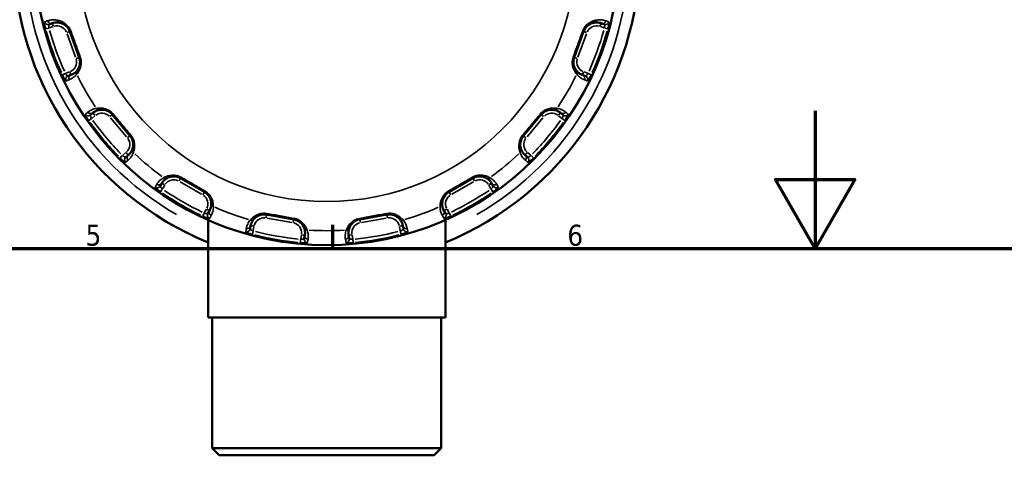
# Model space of a CAD drawing. Header units: millimetres. Extents: x 0 to 896, y -36 to 690.
# Tile 30 of 49: x 305 to 448, y 541 to 607. Entities that reach past the tile are written whole.
import ezdxf

# ---------------------------------------------------------------- set-up
doc = ezdxf.new("R2010")
doc.units = ezdxf.units.MM
for name, color, linetype, lineweight in [('Border (ANSI)', 7, 'Continuous', 70), ('Visible (ANSI)', 7, 'Continuous', 50), ('Visible Narrow (ANSI)', 7, 'Continuous', 35)]:
    doc.layers.add(name, color=color, linetype=linetype, lineweight=lineweight)
doc.styles.add('Note Text (ANSI)', font='tahoma.ttf')

# ---------------------------------------------------------------- blocks, each defined once
blk = doc.blocks.new('Borders Default Border')
at = {"layer": 'Border (ANSI)'}
blk.add_line((350.42, 574), (350.42, 577.45), dxfattribs=at)
at = {"layer": 'Border (ANSI)', "flags": 128}
for points in [[(420.5, 594), (420.5, 574), (414.73, 584), (426.27, 584), (420.5, 574)], [(20, 20), (20, 574), (821, 574), (821, 20), (20, 20)]]:
    blk.add_lwpolyline(points, dxfattribs=at)
at = {"layer": 'Border (ANSI)', "char_height": 3.05, "attachment_point": 7, "style": 'Note Text (ANSI)'}
for s, insert in [('5', (314.48, 574.34)), ('6', (384.49, 574.34))]:
    blk.add_mtext(s, dxfattribs=dict(at, insert=insert))

msp = doc.modelspace()

# ---------------------------------------------------------------- linework, layer by layer
at = {"layer": 'Visible (ANSI)'}
for p, q in [((309.192, 606.557), (309.636, 606.718)), ((389.427, 606.718), (389.871, 606.557)), ((312.199, 605.523), (313.567, 601.764)), ((385.495, 601.764), (386.863, 605.523)), ((312.372, 599.201), (311.928, 599.039)), ((387.135, 599.039), (386.691, 599.201)), ((315.19, 593.388), (315.552, 593.692)), ((318.37, 593.446), (320.941, 590.382)), ((378.121, 590.382), (380.693, 593.446)), ((383.51, 593.692), (383.872, 593.388)), ((320.695, 587.564), (320.332, 587.26)), ((378.73, 587.26), (378.368, 587.564)), ((328.299, 584.207), (331.763, 582.207)), ((367.299, 582.207), (370.763, 584.207)), ((325.331, 583.066), (325.567, 583.475)), ((373.495, 583.475), (373.732, 583.066)), ((332.495, 579.475), (332.259, 579.066)), ((366.803, 579.066), (366.567, 579.475)), ((332.281, 578.141), (332.281, 563.982)), ((340.789, 578.922), (344.729, 578.228)), ((354.334, 578.228), (358.273, 578.922)), ((366.781, 578.141), (366.781, 563.982)), ((338.39, 576.834), (338.472, 577.3)), ((360.59, 577.3), (360.672, 576.834)), ((346.351, 575.911), (346.269, 575.445)), ((352.794, 575.445), (352.712, 575.911)), ((332.281, 563.982), (366.781, 563.982)), ((332.907, 563.982), (332.907, 544.982)), ((366.156, 563.982), (366.156, 544.982)), ((332.907, 544.982), (366.156, 544.982)), ((333.907, 543.982), (332.907, 544.982)), ((365.156, 543.982), (333.907, 543.982)), ((365.156, 543.982), (366.156, 544.982))]:
    msp.add_line(p, q, dxfattribs=at)
msp.add_circle((349.531, 616.982), 42.5, dxfattribs=at)
for start, end in [(112.27924, 247.72076), (292.27924, 67.72076)]:
    msp.add_arc((349.531, 616.982), 45.5, start, end, dxfattribs=at)
for points, knots in [([(309.636, 606.718), (309.805, 606.78), (309.98, 606.818), (310.342, 606.847), (310.528, 606.838), (310.722, 606.798)], [0, 0, 0, 0, 0.648044, 0.648044, 1.2960881, 1.2960881, 1.2960881, 1.2960881]), ([(310.722, 606.798), (310.766, 606.789), (310.878, 606.768), (311.262, 606.617), (311.577, 606.451), (311.992, 605.958), (312.117, 605.75), (312.199, 605.523)], [0, 0, 0, 0, 0.14496947, 0.14496947, 0.31956518, 0.31956518, 0.41031097, 0.41031097, 0.41031097, 0.41031097]), ([(386.863, 605.523), (386.895, 605.609), (386.932, 605.693), (387.042, 605.901), (387.122, 606.019), (387.32, 606.256), (387.442, 606.365), (387.689, 606.546), (387.812, 606.613), (388.065, 606.727), (388.179, 606.759), (388.293, 606.788), (388.322, 606.794), (388.34, 606.798)], [0, 0, 0, 0, 0.0345364, 0.0345364, 0.08979463, 0.08979463, 0.16163033, 0.16163033, 0.24103399, 0.24103399, 0.35125012, 0.35125012, 0.41030064, 0.41030064, 0.41030064, 0.41030064]), ([(388.34, 606.798), (388.534, 606.838), (388.721, 606.847), (389.082, 606.818), (389.257, 606.78), (389.427, 606.718)], [0, 0, 0, 0, 0.648044, 0.648044, 1.2960881, 1.2960881, 1.2960881, 1.2960881]), ([(313.567, 601.764), (313.598, 601.68), (313.623, 601.594), (313.672, 601.369), (313.687, 601.231), (313.689, 600.928), (313.669, 600.768), (313.594, 600.446), (313.533, 600.298), (313.402, 600.037), (313.334, 599.943), (313.276, 599.865), (313.264, 599.849), (313.256, 599.838)], [0, 0, 0, 0, 0.0337257, 0.0337257, 0.08768682, 0.08768682, 0.15783628, 0.15783628, 0.24903057, 0.24903057, 0.36564387, 0.36564387, 0.41030217, 0.41030217, 0.41030217, 0.41030217]), ([(385.807, 599.838), (385.779, 599.873), (385.707, 599.961), (385.51, 600.322), (385.376, 600.651), (385.374, 601.296), (385.412, 601.537), (385.495, 601.764)], [0, 0, 0, 0, 0.14472601, 0.14472601, 0.31935436, 0.31935436, 0.41031056, 0.41031056, 0.41031056, 0.41031056]), ([(313.256, 599.838), (313.132, 599.683), (312.995, 599.556), (312.7, 599.345), (312.541, 599.262), (312.372, 599.201)], [0, 0, 0, 0, 0.648044, 0.648044, 1.2960881, 1.2960881, 1.2960881, 1.2960881]), ([(386.691, 599.201), (386.521, 599.262), (386.363, 599.345), (386.067, 599.556), (385.93, 599.683), (385.807, 599.838)], [0, 0, 0, 0, 0.648044, 0.648044, 1.2960881, 1.2960881, 1.2960881, 1.2960881]), ([(315.552, 593.692), (315.69, 593.808), (315.842, 593.904), (316.171, 594.055), (316.35, 594.11), (316.546, 594.139)], [0, 0, 0, 0, 0.648044, 0.648044, 1.2960881, 1.2960881, 1.2960881, 1.2960881]), ([(316.546, 594.139), (316.587, 594.145), (316.687, 594.161), (317.066, 594.159), (317.41, 594.122), (317.99, 593.812), (318.2, 593.649), (318.37, 593.446)], [0, 0, 0, 0, 0.13495291, 0.13495291, 0.3109099, 0.3109099, 0.41030849, 0.41030849, 0.41030849, 0.41030849]), ([(380.693, 593.446), (380.753, 593.518), (380.818, 593.585), (380.996, 593.745), (381.114, 593.829), (381.387, 593.985), (381.542, 594.046), (381.867, 594.137), (382.026, 594.154), (382.309, 594.164), (382.416, 594.152), (382.494, 594.142), (382.507, 594.14), (382.516, 594.139)], [0, 0, 0, 0, 0.03523171, 0.03523171, 0.09160246, 0.09160246, 0.16488442, 0.16488442, 0.26015098, 0.26015098, 0.37818755, 0.37818755, 0.41030062, 0.41030062, 0.41030062, 0.41030062]), ([(382.516, 594.139), (382.713, 594.11), (382.891, 594.055), (383.221, 593.904), (383.372, 593.808), (383.51, 593.692)], [0, 0, 0, 0, 0.648044, 0.648044, 1.2960881, 1.2960881, 1.2960881, 1.2960881]), ([(320.941, 590.382), (321.001, 590.31), (321.056, 590.234), (321.183, 590.031), (321.245, 589.9), (321.351, 589.604), (321.384, 589.441), (321.418, 589.106), (321.407, 588.946), (321.368, 588.665), (321.337, 588.562), (321.314, 588.487), (321.31, 588.474), (321.307, 588.465)], [0, 0, 0, 0, 0.03520115, 0.03520115, 0.09152299, 0.09152299, 0.16474139, 0.16474139, 0.2599253, 0.2599253, 0.37794561, 0.37794561, 0.41030051, 0.41030051, 0.41030051, 0.41030051]), ([(377.756, 588.465), (377.742, 588.505), (377.707, 588.605), (377.644, 588.99), (377.624, 589.338), (377.833, 589.957), (377.956, 590.184), (378.121, 590.382)], [0, 0, 0, 0, 0.13820191, 0.13820191, 0.31371409, 0.31371409, 0.41030906, 0.41030906, 0.41030906, 0.41030906]), ([(321.307, 588.465), (321.244, 588.277), (321.159, 588.111), (320.953, 587.812), (320.833, 587.68), (320.695, 587.564)], [0, 0, 0, 0, 0.648044, 0.648044, 1.2960881, 1.2960881, 1.2960881, 1.2960881]), ([(378.368, 587.564), (378.23, 587.68), (378.109, 587.812), (377.904, 588.111), (377.818, 588.277), (377.756, 588.465)], [0, 0, 0, 0, 0.648044, 0.648044, 1.2960881, 1.2960881, 1.2960881, 1.2960881]), ([(325.567, 583.475), (325.657, 583.631), (325.767, 583.773), (326.025, 584.028), (326.174, 584.14), (326.348, 584.235)], [0, 0, 0, 0, 0.648044, 0.648044, 1.2960881, 1.2960881, 1.2960881, 1.2960881]), ([(326.348, 584.235), (326.386, 584.255), (326.478, 584.307), (326.846, 584.436), (327.186, 584.516), (327.832, 584.417), (328.077, 584.336), (328.299, 584.207)], [0, 0, 0, 0, 0.13839985, 0.13839985, 0.31388486, 0.31388486, 0.41030912, 0.41030912, 0.41030912, 0.41030912]), ([(370.763, 584.207), (370.844, 584.254), (370.929, 584.295), (371.151, 584.385), (371.29, 584.423), (371.6, 584.476), (371.766, 584.481), (372.102, 584.456), (372.258, 584.417), (372.527, 584.33), (372.624, 584.282), (372.694, 584.246), (372.705, 584.24), (372.714, 584.235)], [0, 0, 0, 0, 0.03518693, 0.03518693, 0.09148602, 0.09148602, 0.16467483, 0.16467483, 0.25982029, 0.25982029, 0.37781599, 0.37781599, 0.4103006, 0.4103006, 0.4103006, 0.4103006]), ([(372.714, 584.235), (372.889, 584.14), (373.037, 584.028), (373.296, 583.773), (373.405, 583.631), (373.495, 583.475)], [0, 0, 0, 0, 0.648044, 0.648044, 1.2960881, 1.2960881, 1.2960881, 1.2960881]), ([(331.763, 582.207), (331.845, 582.16), (331.922, 582.108), (332.111, 581.96), (332.215, 581.858), (332.416, 581.616), (332.502, 581.474), (332.648, 581.17), (332.693, 581.016), (332.752, 580.739), (332.758, 580.632), (332.762, 580.554), (332.762, 580.541), (332.762, 580.532)], [0, 0, 0, 0, 0.03526509, 0.03526509, 0.09168924, 0.09168924, 0.16504063, 0.16504063, 0.26039744, 0.26039744, 0.37847984, 0.37847984, 0.41030052, 0.41030052, 0.41030052, 0.41030052]), ([(366.3, 580.532), (366.301, 580.572), (366.302, 580.668), (366.366, 581.029), (366.456, 581.357), (366.858, 581.884), (367.062, 582.07), (367.299, 582.207)], [0, 0, 0, 0, 0.13085007, 0.13085007, 0.30735981, 0.30735981, 0.41030806, 0.41030806, 0.41030806, 0.41030806]), ([(332.762, 580.532), (332.768, 580.333), (332.745, 580.148), (332.653, 579.797), (332.585, 579.631), (332.495, 579.475)], [0, 0, 0, 0, 0.648044, 0.648044, 1.2960881, 1.2960881, 1.2960881, 1.2960881]), ([(366.567, 579.475), (366.477, 579.631), (366.409, 579.797), (366.318, 580.148), (366.294, 580.333), (366.3, 580.532)], [0, 0, 0, 0, 0.648044, 0.648044, 1.2960881, 1.2960881, 1.2960881, 1.2960881]), ([(338.472, 577.3), (338.504, 577.477), (338.558, 577.648), (338.714, 577.975), (338.815, 578.132), (338.947, 578.281)], [0, 0, 0, 0, 0.648044, 0.648044, 1.2960881, 1.2960881, 1.2960881, 1.2960881]), ([(338.947, 578.281), (338.976, 578.314), (339.05, 578.401), (339.372, 578.657), (339.673, 578.847), (340.308, 578.96), (340.551, 578.964), (340.789, 578.922)], [0, 0, 0, 0, 0.14485237, 0.14485237, 0.31946418, 0.31946418, 0.41031063, 0.41031063, 0.41031063, 0.41031063]), ([(344.729, 578.228), (344.82, 578.211), (344.909, 578.189), (345.134, 578.117), (345.264, 578.058), (345.533, 577.902), (345.662, 577.801), (345.904, 577.569), (346, 577.44), (346.153, 577.199), (346.198, 577.097), (346.231, 577.019), (346.237, 577.005), (346.241, 576.995)], [0, 0, 0, 0, 0.03470746, 0.03470746, 0.0902394, 0.0902394, 0.16243091, 0.16243091, 0.25627988, 0.25627988, 0.37373431, 0.37373431, 0.41030181, 0.41030181, 0.41030181, 0.41030181]), ([(352.822, 576.995), (352.83, 577.015), (352.845, 577.052), (352.908, 577.187), (352.97, 577.31), (353.209, 577.627), (353.405, 577.83), (353.871, 578.1), (354.097, 578.186), (354.334, 578.228)], [0, 0, 0, 0, 0.0725765, 0.0725765, 0.1886989, 0.1886989, 0.31999699, 0.31999699, 0.41031072, 0.41031072, 0.41031072, 0.41031072]), ([(358.273, 578.922), (358.363, 578.938), (358.454, 578.948), (358.688, 578.957), (358.83, 578.946), (359.133, 578.893), (359.289, 578.843), (359.594, 578.709), (359.729, 578.622), (359.958, 578.448), (360.036, 578.367), (360.096, 578.302), (360.108, 578.29), (360.116, 578.281)], [0, 0, 0, 0, 0.03439938, 0.03439938, 0.0894384, 0.0894384, 0.16098912, 0.16098912, 0.25400505, 0.25400505, 0.37105706, 0.37105706, 0.41030281, 0.41030281, 0.41030281, 0.41030281]), ([(360.116, 578.281), (360.247, 578.132), (360.349, 577.975), (360.504, 577.648), (360.559, 577.477), (360.59, 577.3)], [0, 0, 0, 0, 0.648044, 0.648044, 1.2960881, 1.2960881, 1.2960881, 1.2960881]), ([(346.241, 576.995), (346.314, 576.81), (346.355, 576.628), (346.389, 576.267), (346.382, 576.088), (346.351, 575.911)], [0, 0, 0, 0, 0.648044, 0.648044, 1.2960881, 1.2960881, 1.2960881, 1.2960881]), ([(352.712, 575.911), (352.68, 576.088), (352.673, 576.267), (352.707, 576.628), (352.749, 576.81), (352.822, 576.995)], [0, 0, 0, 0, 0.648044, 0.648044, 1.2960881, 1.2960881, 1.2960881, 1.2960881])]:
    msp.add_open_spline(points, degree=3, knots=knots, dxfattribs=at)
at = {"layer": 'Visible Narrow (ANSI)'}
for p, q in [((309.793, 606.285), (309.636, 606.717)), ((389.269, 606.285), (389.426, 606.717)), ((308.699, 605.889), (309.139, 606.008)), ((309.206, 606.03), (309.775, 606.237)), ((311.766, 605.365), (312.198, 605.522)), ((387.296, 605.365), (386.865, 605.522)), ((389.287, 606.237), (389.857, 606.03)), ((389.924, 606.008), (390.364, 605.889)), ((311.798, 605.164), (313.029, 601.781)), ((386.033, 601.781), (387.265, 605.164)), ((313.134, 601.607), (313.566, 601.764)), ((385.928, 601.607), (385.497, 601.764)), ((312.169, 599.659), (311.6, 599.452)), ((312.214, 599.634), (312.371, 599.202)), ((386.848, 599.634), (386.691, 599.202)), ((387.463, 599.452), (386.893, 599.659)), ((311.535, 599.425), (311.121, 599.234)), ((387.941, 599.234), (387.528, 599.425)), ((314.956, 592.593), (315.328, 592.855)), ((315.384, 592.898), (315.848, 593.288)), ((315.848, 593.339), (315.553, 593.691)), ((318.017, 593.15), (318.369, 593.445)), ((318.115, 592.971), (320.429, 590.213)), ((378.633, 590.213), (380.947, 592.971)), ((381.045, 593.15), (380.694, 593.445)), ((383.214, 593.339), (383.509, 593.691)), ((383.215, 593.288), (383.679, 592.898)), ((383.735, 592.855), (384.107, 592.593)), ((320.588, 590.085), (320.94, 590.381)), ((378.474, 590.085), (378.123, 590.381)), ((319.831, 587.488), (319.508, 587.167)), ((320.347, 587.925), (319.883, 587.536)), ((320.398, 587.917), (320.694, 587.565)), ((378.664, 587.917), (378.369, 587.565)), ((379.179, 587.536), (378.715, 587.925)), ((379.554, 587.167), (379.231, 587.488)), ((328.069, 583.808), (328.298, 584.206)), ((370.994, 583.808), (370.764, 584.206)), ((325.382, 582.238), (325.642, 582.612)), ((325.966, 583.245), (325.568, 583.475)), ((325.68, 582.671), (325.983, 583.196)), ((328.222, 583.674), (331.34, 581.874)), ((367.722, 581.874), (370.84, 583.674)), ((373.079, 583.196), (373.382, 582.671)), ((373.096, 583.245), (373.494, 583.475)), ((373.42, 582.612), (373.68, 582.238)), ((331.533, 581.808), (331.762, 582.206)), ((367.53, 581.808), (367.3, 582.206)), ((332.045, 579.696), (331.742, 579.171)), ((332.096, 579.706), (332.494, 579.476)), ((366.966, 579.706), (366.568, 579.476)), ((367.32, 579.171), (367.017, 579.696)), ((331.71, 579.109), (331.516, 578.697)), ((340.709, 578.468), (340.789, 578.921)), ((340.899, 578.395), (344.445, 577.77)), ((344.649, 577.774), (344.728, 578.226)), ((354.414, 577.774), (354.334, 578.226)), ((354.618, 577.77), (358.163, 578.395)), ((358.353, 578.468), (358.273, 578.921)), ((367.546, 578.697), (367.352, 579.109)), ((338.926, 577.22), (338.474, 577.3)), ((338.854, 576.583), (338.959, 577.18)), ((360.103, 577.18), (360.209, 576.583)), ((360.136, 577.22), (360.589, 577.3)), ((338.722, 576.074), (338.839, 576.514)), ((345.738, 575.298), (345.697, 574.844)), ((345.853, 575.964), (345.747, 575.367)), ((345.897, 575.991), (346.349, 575.911)), ((353.165, 575.991), (352.713, 575.911)), ((353.315, 575.367), (353.21, 575.964)), ((353.366, 574.844), (353.324, 575.298)), ((360.224, 576.514), (360.34, 576.074))]:
    msp.add_line(p, q, dxfattribs=at)
msp.add_circle((349.531, 616.982), 36.172, dxfattribs=at)
for centre, radius, start, end in [((349.531, 616.982), 43.868, 119.83988, 240.16012), ((349.531, 616.982), 43.868, 299.83988, 60.16012), ((349.531, 616.982), 42.318, 195.67929, 204.32071), ((349.531, 616.982), 41.82, 195.67929, 204.32071), ((310.32, 604.839), 1.5, 24.5, 105.5), ((388.743, 604.839), 1.5, 74.5, 155.5), ((349.531, 616.982), 41.82, 335.67929, 344.32071), ((349.531, 616.982), 42.318, 335.67929, 344.32071), ((311.688, 601.08), 1.5, 294.5, 15.5), ((387.375, 601.08), 1.5, 164.5, 245.5), ((349.531, 616.982), 40.401, 206.34539, 213.65461), ((349.531, 616.982), 40.401, 326.34539, 333.65461), ((349.531, 616.982), 42.318, 215.67929, 224.32071), ((349.531, 616.982), 41.82, 215.67929, 224.32071), ((316.838, 592.16), 1.5, 44.5, 125.5), ((349.531, 616.982), 41.82, 315.67929, 324.32071), ((349.531, 616.982), 42.318, 315.67929, 324.32071), ((382.225, 592.16), 1.5, 54.5, 135.5), ((319.409, 589.096), 1.5, 314.5, 35.5), ((379.653, 589.096), 1.5, 144.5, 225.5), ((349.531, 616.982), 40.401, 226.34539, 233.65461), ((349.531, 616.982), 40.401, 306.34539, 313.65461), ((327.299, 582.475), 1.5, 64.5, 145.5), ((371.763, 582.475), 1.5, 34.5, 115.5), ((349.531, 616.982), 41.82, 235.67929, 244.32071), ((349.531, 616.982), 41.82, 295.67929, 304.32071), ((349.531, 616.982), 42.318, 235.67929, 244.32071), ((330.763, 580.475), 1.5, 334.5, 55.5), ((368.299, 580.475), 1.5, 124.5, 205.5), ((349.531, 616.982), 42.318, 295.67929, 304.32071), ((349.531, 616.982), 40.401, 246.34539, 253.65461), ((349.531, 616.982), 40.401, 286.34539, 293.65461), ((340.442, 576.953), 1.5, 84.5, 165.5), ((358.62, 576.953), 1.5, 14.5, 95.5), ((344.381, 576.258), 1.5, 354.5, 75.5), ((349.531, 616.982), 40.401, 266.34539, 273.65461), ((354.681, 576.258), 1.5, 104.5, 185.5), ((349.531, 616.982), 42.318, 255.67929, 264.32071), ((349.531, 616.982), 41.82, 255.67929, 264.32071), ((349.531, 616.982), 41.82, 275.67929, 284.32071), ((349.531, 616.982), 42.318, 275.67929, 284.32071)]:
    msp.add_arc(centre, radius, start, end, dxfattribs=at)
for centre, major_axis, ratio, start_param, end_param in [((309.021, 607.026), (0.171, -0.47), 0.9945556, 4.6888052, 6.1992706), ((309.465, 607.188), (0.171, -0.47), 0.9945541, 4.6876373, 6.1992091), ((310.823, 607.288), (-0.101, -0.49), 0.9933873, 5.2141371, 6.2269196), ((388.239, 607.288), (0.101, -0.49), 0.9933873, 0.0562657, 1.0690482), ((389.598, 607.188), (-0.171, -0.47), 0.9945541, 0.0839762, 1.595548), ((390.042, 607.026), (-0.171, -0.47), 0.9945556, 0.0839147, 1.5943801), ((312.669, 605.694), (-0.47, -0.171), 0.0499716, 5.5186364, 6.2429459), ((386.393, 605.694), (0.47, -0.171), 0.0499716, 0.0402394, 0.7645489), ((314.037, 601.935), (-0.47, -0.171), 0.0499716, 0.0402394, 0.7645489), ((385.025, 601.935), (0.47, -0.171), 0.0499716, 5.5186364, 6.2429459), ((313.647, 599.528), (-0.392, 0.31), 0.9933873, 0.0562657, 1.0690482), ((385.415, 599.528), (0.392, 0.31), 0.9933873, 5.2141371, 6.2269196), ((312.099, 598.569), (-0.171, 0.47), 0.9945556, 0.0839147, 1.5943801), ((312.543, 598.731), (-0.171, 0.47), 0.9945541, 0.0839762, 1.595548), ((386.52, 598.731), (0.171, 0.47), 0.9945541, 4.6876373, 6.1992091), ((386.964, 598.569), (0.171, 0.47), 0.9945556, 4.6888052, 6.1992706), ((315.231, 594.075), (0.321, -0.383), 0.9945541, 4.6876373, 6.1992091), ((316.473, 594.633), (0.073, -0.495), 0.9933873, 5.2141371, 6.2269196), ((382.589, 594.633), (-0.073, -0.495), 0.9933873, 0.0562657, 1.0690482), ((383.832, 594.075), (-0.321, -0.383), 0.9945541, 0.0839762, 1.595548), ((314.869, 593.771), (0.321, -0.383), 0.9945556, 4.6888052, 6.1992706), ((318.753, 593.767), (-0.383, -0.321), 0.0499716, 5.5186364, 6.2429459), ((380.31, 593.767), (0.383, -0.321), 0.0499716, 0.0402394, 0.7645489), ((384.194, 593.771), (-0.321, -0.383), 0.9945556, 0.0839147, 1.5943801), ((321.324, 590.703), (-0.383, -0.321), 0.0499716, 0.0402394, 0.7645489), ((377.738, 590.703), (0.383, -0.321), 0.0499716, 5.5186364, 6.2429459), ((321.781, 588.307), (-0.474, 0.158), 0.9933873, 0.0562657, 1.0690482), ((377.281, 588.307), (0.474, 0.158), 0.9933873, 5.2141371, 6.2269196), ((320.654, 586.877), (-0.321, 0.383), 0.9945556, 0.0839147, 1.5943801), ((321.016, 587.181), (-0.321, 0.383), 0.9945541, 0.0839762, 1.595548), ((378.046, 587.181), (0.321, 0.383), 0.9945541, 4.6876373, 6.1992091), ((378.409, 586.877), (0.321, 0.383), 0.9945556, 4.6888052, 6.1992706), ((326.111, 584.675), (0.238, -0.44), 0.9933873, 5.2141371, 6.2269196), ((328.549, 584.64), (-0.25, -0.433), 0.0499716, 5.5186364, 6.2429459), ((370.513, 584.64), (0.25, -0.433), 0.0499716, 0.0402394, 0.7645489), ((372.952, 584.675), (-0.238, -0.44), 0.9933873, 0.0562657, 1.0690482), ((324.898, 583.316), (0.433, -0.25), 0.9945556, 4.6888052, 6.1992706), ((325.134, 583.725), (0.433, -0.25), 0.9945541, 4.6876373, 6.1992091), ((332.013, 582.64), (-0.25, -0.433), 0.0499716, 0.0402394, 0.7645489), ((367.049, 582.64), (0.25, -0.433), 0.0499716, 5.5186364, 6.2429459), ((373.928, 583.725), (-0.433, -0.25), 0.9945541, 0.0839762, 1.595548), ((374.165, 583.316), (-0.433, -0.25), 0.9945556, 0.0839147, 1.5943801), ((332.928, 579.225), (-0.433, 0.25), 0.9945541, 0.0839762, 1.595548), ((333.262, 580.546), (-0.5, -0.014), 0.9933873, 0.0562657, 1.0690482), ((365.8, 580.546), (0.5, -0.014), 0.9933873, 5.2141371, 6.2269196), ((366.134, 579.225), (0.433, 0.25), 0.9945541, 4.6876373, 6.1992091), ((332.692, 578.816), (-0.433, 0.25), 0.9945556, 0.0839147, 1.5943801), ((338.573, 578.613), (0.374, -0.332), 0.9933873, 5.2141371, 6.2269196), ((340.876, 579.415), (-0.087, -0.492), 0.0499716, 5.5186364, 6.2429459), ((344.815, 578.72), (-0.087, -0.492), 0.0499716, 0.0402394, 0.7645489), ((354.247, 578.72), (0.087, -0.492), 0.0499716, 5.5186364, 6.2429459), ((358.186, 579.415), (0.087, -0.492), 0.0499716, 0.0402394, 0.7645489), ((360.49, 578.613), (-0.374, -0.332), 0.9933873, 0.0562657, 1.0690482), ((366.37, 578.816), (0.433, 0.25), 0.9945556, 4.6888052, 6.1992706), ((337.898, 576.921), (0.492, -0.087), 0.9945556, 4.6888052, 6.1992706), ((337.98, 577.387), (0.492, -0.087), 0.9945541, 4.6876373, 6.1992091), ((346.706, 577.179), (-0.465, -0.184), 0.9933873, 0.0562657, 1.0690482), ((352.357, 577.179), (0.465, -0.184), 0.9933873, 5.2141371, 6.2269196), ((361.082, 577.387), (-0.492, -0.087), 0.9945541, 0.0839762, 1.595548), ((361.164, 576.921), (-0.492, -0.087), 0.9945556, 0.0839147, 1.5943801), ((346.761, 575.358), (-0.492, 0.087), 0.9945556, 0.0839147, 1.5943801), ((346.843, 575.824), (-0.492, 0.087), 0.9945541, 0.0839762, 1.595548), ((352.219, 575.824), (0.492, 0.087), 0.9945541, 4.6876373, 6.1992091), ((352.301, 575.358), (0.492, 0.087), 0.9945556, 4.6888052, 6.1992706)]:
    msp.add_ellipse(centre, major_axis=major_axis, ratio=ratio, start_param=start_param, end_param=end_param, dxfattribs=at)
for points, knots in [([(308.538, 606.908), (308.513, 606.899), (308.512, 606.797), (308.551, 606.511), (308.579, 606.362), (308.639, 606.099), (308.665, 605.993), (308.694, 605.888)], [-0.1583759, -0.1583759, -0.1583759, -0.1583759, -0.08415097, -0.08415097, -0.03236576, -0.03236576, 0, 0, 0, 0]), ([(308.982, 607.07), (308.855, 607.024), (308.729, 606.978), (308.581, 606.924), (308.559, 606.916), (308.538, 606.908)], [-0.77526041, -0.77526041, -0.77526041, -0.77526041, -0.38763021, -0.38763021, -0.32175159, -0.32175159, -0.32175159, -0.32175159]), ([(310.341, 607.167), (310.097, 607.218), (309.864, 607.23), (309.412, 607.195), (309.193, 607.147), (308.982, 607.07)], [-1.2960881, -1.2960881, -1.2960881, -1.2960881, -0.648044, -0.648044, 0, 0, 0, 0]), ([(312.337, 605.592), (312.231, 605.878), (312.066, 606.139), (311.51, 606.752), (311.08, 606.953), (310.555, 607.134), (310.4, 607.157), (310.341, 607.167)], [-0.41031097, -0.41031097, -0.41031097, -0.41031097, -0.31956518, -0.31956518, -0.14496947, -0.14496947, 0, 0, 0, 0]), ([(388.722, 607.167), (388.698, 607.163), (388.658, 607.156), (388.5, 607.122), (388.344, 607.085), (387.998, 606.947), (387.83, 606.866), (387.495, 606.644), (387.331, 606.509), (387.065, 606.214), (386.958, 606.067), (386.814, 605.807), (386.766, 605.701), (386.725, 605.592)], [-0.41030064, -0.41030064, -0.41030064, -0.41030064, -0.35125012, -0.35125012, -0.24103399, -0.24103399, -0.16163033, -0.16163033, -0.08979463, -0.08979463, -0.0345364, -0.0345364, 0, 0, 0, 0]), ([(390.081, 607.07), (389.869, 607.147), (389.651, 607.195), (389.198, 607.23), (388.965, 607.218), (388.722, 607.167)], [-1.2960881, -1.2960881, -1.2960881, -1.2960881, -0.648044, -0.648044, 0, 0, 0, 0]), ([(390.525, 606.908), (390.503, 606.916), (390.482, 606.924), (390.334, 606.978), (390.207, 607.024), (390.081, 607.07)], [-0.45350882, -0.45350882, -0.45350882, -0.45350882, -0.38763021, -0.38763021, 0, 0, 0, 0]), ([(390.368, 605.888), (390.379, 605.926), (390.389, 605.965), (390.443, 606.177), (390.48, 606.347), (390.525, 606.6), (390.537, 606.693), (390.545, 606.817), (390.544, 606.858), (390.536, 606.897), (390.531, 606.905), (390.525, 606.908)], [-0.15837486, -0.15837486, -0.15837486, -0.15837486, -0.14657063, -0.14657063, -0.09289688, -0.09289688, -0.05160938, -0.05160938, -0.01984976, -0.01984976, 0, 0, 0, 0]), ([(309.174, 606.018), (309.164, 606.072), (309.156, 606.126), (309.142, 606.262), (309.14, 606.339), (309.15, 606.491), (309.167, 606.548), (309.192, 606.557)], [0, 0, 0, 0, 0.03236576, 0.03236576, 0.08415097, 0.08415097, 0.1583759, 0.1583759, 0.1583759, 0.1583759]), ([(313.718, 601.8), (313.491, 602.433), (313.262, 603.066), (312.802, 604.33), (312.57, 604.962), (312.337, 605.592)], [-0.40016658, -0.40016658, -0.40016658, -0.40016658, -0.20008329, -0.20008329, 0, 0, 0, 0]), ([(386.725, 605.592), (386.492, 604.962), (386.26, 604.33), (385.8, 603.066), (385.572, 602.433), (385.345, 601.8)], [-0.40016658, -0.40016658, -0.40016658, -0.40016658, -0.20008329, -0.20008329, 0, 0, 0, 0]), ([(389.871, 606.557), (389.877, 606.554), (389.883, 606.549), (389.897, 606.526), (389.905, 606.503), (389.917, 606.436), (389.92, 606.386), (389.92, 606.254), (389.912, 606.166), (389.896, 606.057), (389.892, 606.038), (389.889, 606.018)], [0, 0, 0, 0, 0.01984976, 0.01984976, 0.05160938, 0.05160938, 0.09289688, 0.09289688, 0.14657063, 0.14657063, 0.15837486, 0.15837486, 0.15837486, 0.15837486]), ([(313.2, 599.31), (313.212, 599.324), (313.23, 599.345), (313.313, 599.449), (313.41, 599.574), (313.602, 599.916), (313.692, 600.109), (313.809, 600.527), (313.846, 600.733), (313.856, 601.122), (313.842, 601.298), (313.786, 601.584), (313.756, 601.693), (313.718, 601.8)], [-0.41030217, -0.41030217, -0.41030217, -0.41030217, -0.36564387, -0.36564387, -0.24903057, -0.24903057, -0.15783628, -0.15783628, -0.08768682, -0.08768682, -0.0337257, -0.0337257, 0, 0, 0, 0]), ([(385.345, 601.8), (385.242, 601.512), (385.201, 601.206), (385.234, 600.378), (385.433, 599.948), (385.72, 599.473), (385.823, 599.356), (385.862, 599.31)], [-0.41031056, -0.41031056, -0.41031056, -0.41031056, -0.31935436, -0.31935436, -0.14472601, -0.14472601, 0, 0, 0, 0]), ([(311.117, 599.232), (311.133, 599.196), (311.149, 599.161), (311.244, 598.964), (311.325, 598.81), (311.454, 598.587), (311.505, 598.507), (311.579, 598.406), (311.605, 598.376), (311.637, 598.351), (311.646, 598.347), (311.653, 598.35)], [-0.15837492, -0.15837492, -0.15837492, -0.15837492, -0.14687893, -0.14687893, -0.09309228, -0.09309228, -0.05171793, -0.05171793, -0.01989151, -0.01989151, 0, 0, 0, 0]), ([(311.928, 599.039), (311.921, 599.037), (311.913, 599.037), (311.887, 599.046), (311.867, 599.058), (311.815, 599.102), (311.78, 599.138), (311.695, 599.241), (311.644, 599.313), (311.587, 599.407), (311.578, 599.423), (311.568, 599.44)], [0, 0, 0, 0, 0.01989151, 0.01989151, 0.05171793, 0.05171793, 0.09309228, 0.09309228, 0.14687893, 0.14687893, 0.15837492, 0.15837492, 0.15837492, 0.15837492]), ([(311.653, 598.35), (311.674, 598.358), (311.696, 598.365), (311.844, 598.419), (311.97, 598.465), (312.097, 598.511)], [-0.45350882, -0.45350882, -0.45350882, -0.45350882, -0.38763021, -0.38763021, 0, 0, 0, 0]), ([(312.097, 598.511), (312.309, 598.588), (312.507, 598.692), (312.876, 598.955), (313.047, 599.115), (313.2, 599.31)], [-1.2960881, -1.2960881, -1.2960881, -1.2960881, -0.648044, -0.648044, 0, 0, 0, 0]), ([(385.862, 599.31), (386.016, 599.115), (386.187, 598.955), (386.556, 598.692), (386.754, 598.588), (386.965, 598.511)], [-1.2960881, -1.2960881, -1.2960881, -1.2960881, -0.648044, -0.648044, 0, 0, 0, 0]), ([(386.965, 598.511), (387.092, 598.465), (387.219, 598.419), (387.367, 598.365), (387.388, 598.358), (387.41, 598.35)], [-0.77526041, -0.77526041, -0.77526041, -0.77526041, -0.38763021, -0.38763021, -0.32175159, -0.32175159, -0.32175159, -0.32175159]), ([(387.494, 599.44), (387.47, 599.396), (387.443, 599.353), (387.372, 599.248), (387.327, 599.189), (387.233, 599.085), (387.187, 599.048), (387.148, 599.037), (387.141, 599.037), (387.135, 599.039)], [0, 0, 0, 0, 0.02998644, 0.02998644, 0.07796475, 0.07796475, 0.14033655, 0.14033655, 0.1583762, 0.1583762, 0.1583762, 0.1583762]), ([(387.41, 598.35), (387.416, 598.348), (387.424, 598.35), (387.471, 598.384), (387.535, 598.47), (387.675, 598.699), (387.745, 598.825), (387.859, 599.049), (387.903, 599.14), (387.946, 599.232)], [-0.1583762, -0.1583762, -0.1583762, -0.1583762, -0.14033655, -0.14033655, -0.07796475, -0.07796475, -0.02998644, -0.02998644, 0, 0, 0, 0]), ([(314.817, 593.799), (314.714, 593.712), (314.611, 593.626), (314.491, 593.524), (314.473, 593.509), (314.456, 593.495)], [-0.77526041, -0.77526041, -0.77526041, -0.77526041, -0.38763021, -0.38763021, -0.32175159, -0.32175159, -0.32175159, -0.32175159]), ([(316.061, 594.355), (315.815, 594.32), (315.592, 594.251), (315.179, 594.064), (314.99, 593.944), (314.817, 593.799)], [-1.2960881, -1.2960881, -1.2960881, -1.2960881, -0.648044, -0.648044, 0, 0, 0, 0]), ([(318.476, 593.558), (318.26, 593.813), (317.987, 594.014), (317.225, 594.383), (316.765, 594.411), (316.253, 594.392), (316.117, 594.365), (316.061, 594.355)], [-0.41030849, -0.41030849, -0.41030849, -0.41030849, -0.3109099, -0.3109099, -0.13495291, -0.13495291, 0, 0, 0, 0]), ([(383.001, 594.355), (382.988, 594.357), (382.97, 594.36), (382.866, 594.378), (382.72, 594.4), (382.339, 594.403), (382.125, 594.39), (381.693, 594.29), (381.488, 594.221), (381.13, 594.033), (380.976, 593.931), (380.747, 593.732), (380.663, 593.648), (380.587, 593.558)], [-0.41030062, -0.41030062, -0.41030062, -0.41030062, -0.37818755, -0.37818755, -0.26015098, -0.26015098, -0.16488442, -0.16488442, -0.09160246, -0.09160246, -0.03523171, -0.03523171, 0, 0, 0, 0]), ([(384.245, 593.799), (384.073, 593.944), (383.884, 594.064), (383.471, 594.251), (383.247, 594.32), (383.001, 594.355)], [-1.2960881, -1.2960881, -1.2960881, -1.2960881, -0.648044, -0.648044, 0, 0, 0, 0]), ([(384.607, 593.495), (384.589, 593.509), (384.572, 593.524), (384.451, 593.626), (384.348, 593.712), (384.245, 593.799)], [-0.45350882, -0.45350882, -0.45350882, -0.45350882, -0.38763021, -0.38763021, 0, 0, 0, 0]), ([(314.456, 593.495), (314.449, 593.489), (314.448, 593.474), (314.466, 593.396), (314.512, 593.295), (314.641, 593.065), (314.712, 592.947), (314.843, 592.747), (314.896, 592.668), (314.951, 592.59)], [-0.15837632, -0.15837632, -0.15837632, -0.15837632, -0.13268929, -0.13268929, -0.07371627, -0.07371627, -0.02835241, -0.02835241, 0, 0, 0, 0]), ([(315.358, 592.876), (315.334, 592.917), (315.311, 592.96), (315.257, 593.068), (315.23, 593.132), (315.186, 593.263), (315.174, 593.322), (315.179, 593.372), (315.183, 593.383), (315.19, 593.388)], [0, 0, 0, 0, 0.02835241, 0.02835241, 0.07371627, 0.07371627, 0.13268929, 0.13268929, 0.15837632, 0.15837632, 0.15837632, 0.15837632]), ([(321.07, 590.466), (320.641, 590.984), (320.21, 591.5), (319.345, 592.531), (318.911, 593.045), (318.476, 593.558)], [-0.40016658, -0.40016658, -0.40016658, -0.40016658, -0.20008329, -0.20008329, 0, 0, 0, 0]), ([(380.587, 593.558), (380.152, 593.045), (379.718, 592.531), (378.853, 591.5), (378.422, 590.984), (377.992, 590.466)], [-0.40016658, -0.40016658, -0.40016658, -0.40016658, -0.20008329, -0.20008329, 0, 0, 0, 0]), ([(383.872, 593.388), (383.878, 593.384), (383.881, 593.377), (383.887, 593.35), (383.886, 593.326), (383.874, 593.259), (383.86, 593.21), (383.814, 593.086), (383.777, 593.005), (383.724, 592.909), (383.714, 592.893), (383.705, 592.876)], [0, 0, 0, 0, 0.01991843, 0.01991843, 0.05178791, 0.05178791, 0.09321823, 0.09321823, 0.14707766, 0.14707766, 0.15837494, 0.15837494, 0.15837494, 0.15837494]), ([(384.111, 592.59), (384.133, 592.621), (384.155, 592.652), (384.278, 592.832), (384.372, 592.98), (384.5, 593.203), (384.544, 593.288), (384.595, 593.402), (384.608, 593.44), (384.614, 593.48), (384.612, 593.49), (384.607, 593.495)], [-0.15837494, -0.15837494, -0.15837494, -0.15837494, -0.14707766, -0.14707766, -0.09321823, -0.09321823, -0.05178791, -0.05178791, -0.01991843, -0.01991843, 0, 0, 0, 0]), ([(321.435, 587.95), (321.44, 587.963), (321.446, 587.98), (321.482, 588.08), (321.529, 588.22), (321.599, 588.595), (321.623, 588.808), (321.599, 589.251), (321.566, 589.465), (321.444, 589.849), (321.37, 590.018), (321.214, 590.279), (321.146, 590.375), (321.07, 590.466)], [-0.41030051, -0.41030051, -0.41030051, -0.41030051, -0.37794561, -0.37794561, -0.2599253, -0.2599253, -0.16474139, -0.16474139, -0.09152299, -0.09152299, -0.03520115, -0.03520115, 0, 0, 0, 0]), ([(377.992, 590.466), (377.785, 590.217), (377.637, 589.923), (377.398, 589.117), (377.447, 588.654), (377.554, 588.139), (377.607, 588.004), (377.627, 587.95)], [-0.41030906, -0.41030906, -0.41030906, -0.41030906, -0.31371409, -0.31371409, -0.13820191, -0.13820191, 0, 0, 0, 0]), ([(319.504, 587.164), (319.531, 587.137), (319.558, 587.11), (319.714, 586.957), (319.843, 586.84), (320.041, 586.674), (320.117, 586.616), (320.221, 586.546), (320.256, 586.526), (320.294, 586.514), (320.304, 586.514), (320.31, 586.518)], [-0.15837494, -0.15837494, -0.15837494, -0.15837494, -0.14712467, -0.14712467, -0.09324803, -0.09324803, -0.05180446, -0.05180446, -0.01992479, -0.01992479, 0, 0, 0, 0]), ([(320.332, 587.26), (320.327, 587.256), (320.319, 587.253), (320.292, 587.252), (320.269, 587.257), (320.204, 587.281), (320.159, 587.303), (320.044, 587.37), (319.971, 587.421), (319.886, 587.49), (319.872, 587.502), (319.857, 587.514)], [0, 0, 0, 0, 0.01992479, 0.01992479, 0.05180446, 0.05180446, 0.09324803, 0.09324803, 0.14712467, 0.14712467, 0.15837494, 0.15837494, 0.15837494, 0.15837494]), ([(320.31, 586.518), (320.327, 586.533), (320.345, 586.548), (320.466, 586.649), (320.569, 586.735), (320.672, 586.822)], [-0.45350882, -0.45350882, -0.45350882, -0.45350882, -0.38763021, -0.38763021, 0, 0, 0, 0]), ([(320.672, 586.822), (320.845, 586.966), (320.996, 587.132), (321.252, 587.506), (321.358, 587.714), (321.435, 587.95)], [-1.2960881, -1.2960881, -1.2960881, -1.2960881, -0.648044, -0.648044, 0, 0, 0, 0]), ([(377.627, 587.95), (377.704, 587.714), (377.81, 587.506), (378.067, 587.132), (378.218, 586.966), (378.39, 586.822)], [-1.2960881, -1.2960881, -1.2960881, -1.2960881, -0.648044, -0.648044, 0, 0, 0, 0]), ([(378.39, 586.822), (378.494, 586.735), (378.597, 586.649), (378.718, 586.548), (378.735, 586.533), (378.753, 586.518)], [-0.77526041, -0.77526041, -0.77526041, -0.77526041, -0.38763021, -0.38763021, -0.32175159, -0.32175159, -0.32175159, -0.32175159]), ([(379.205, 587.514), (379.169, 587.483), (379.132, 587.454), (379.037, 587.383), (378.978, 587.346), (378.859, 587.279), (378.802, 587.257), (378.75, 587.252), (378.737, 587.254), (378.73, 587.26)], [0, 0, 0, 0, 0.02795259, 0.02795259, 0.07267673, 0.07267673, 0.13081811, 0.13081811, 0.15837634, 0.15837634, 0.15837634, 0.15837634]), ([(378.753, 586.518), (378.76, 586.512), (378.777, 586.515), (378.855, 586.55), (378.946, 586.614), (379.15, 586.78), (379.252, 586.87), (379.424, 587.031), (379.492, 587.097), (379.558, 587.164)], [-0.15837634, -0.15837634, -0.15837634, -0.15837634, -0.13081811, -0.13081811, -0.07267673, -0.07267673, -0.02795259, -0.02795259, 0, 0, 0, 0]), ([(325.819, 584.272), (325.599, 584.155), (325.413, 584.014), (325.089, 583.697), (324.952, 583.519), (324.84, 583.324)], [-1.2960881, -1.2960881, -1.2960881, -1.2960881, -0.648044, -0.648044, 0, 0, 0, 0]), ([(328.36, 584.349), (328.079, 584.51), (327.765, 584.605), (326.93, 584.7), (326.482, 584.572), (325.992, 584.377), (325.869, 584.301), (325.819, 584.272)], [-0.41030912, -0.41030912, -0.41030912, -0.41030912, -0.31388486, -0.31388486, -0.13839985, -0.13839985, 0, 0, 0, 0]), ([(331.856, 582.331), (331.275, 582.67), (330.693, 583.008), (329.528, 583.681), (328.944, 584.016), (328.36, 584.349)], [-0.40016658, -0.40016658, -0.40016658, -0.40016658, -0.20008329, -0.20008329, 0, 0, 0, 0]), ([(370.702, 584.349), (370.118, 584.016), (369.535, 583.681), (368.369, 583.008), (367.787, 582.67), (367.207, 582.331)], [-0.40016658, -0.40016658, -0.40016658, -0.40016658, -0.20008329, -0.20008329, 0, 0, 0, 0]), ([(373.244, 584.272), (373.232, 584.279), (373.216, 584.288), (373.123, 584.34), (372.994, 584.412), (372.636, 584.545), (372.43, 584.606), (371.991, 584.659), (371.774, 584.663), (371.374, 584.61), (371.195, 584.566), (370.912, 584.458), (370.805, 584.408), (370.702, 584.349)], [-0.4103006, -0.4103006, -0.4103006, -0.4103006, -0.37781599, -0.37781599, -0.25982029, -0.25982029, -0.16467483, -0.16467483, -0.09148602, -0.09148602, -0.03518693, -0.03518693, 0, 0, 0, 0]), ([(374.222, 583.324), (374.11, 583.519), (373.973, 583.697), (373.65, 584.014), (373.463, 584.155), (373.244, 584.272)], [-1.2960881, -1.2960881, -1.2960881, -1.2960881, -0.648044, -0.648044, 0, 0, 0, 0]), ([(324.604, 582.915), (324.6, 582.907), (324.604, 582.893), (324.646, 582.827), (324.724, 582.748), (324.924, 582.575), (325.031, 582.489), (325.223, 582.345), (325.301, 582.288), (325.38, 582.234)], [-0.15837631, -0.15837631, -0.15837631, -0.15837631, -0.13325341, -0.13325341, -0.07402967, -0.07402967, -0.02847295, -0.02847295, 0, 0, 0, 0]), ([(324.84, 583.324), (324.773, 583.208), (324.706, 583.091), (324.627, 582.954), (324.616, 582.934), (324.604, 582.915)], [-0.77526041, -0.77526041, -0.77526041, -0.77526041, -0.38763021, -0.38763021, -0.32175159, -0.32175159, -0.32175159, -0.32175159]), ([(325.663, 582.642), (325.626, 582.673), (325.59, 582.705), (325.503, 582.788), (325.455, 582.84), (325.369, 582.947), (325.338, 582.999), (325.326, 583.047), (325.326, 583.058), (325.331, 583.066)], [0, 0, 0, 0, 0.02847295, 0.02847295, 0.07402967, 0.07402967, 0.13325341, 0.13325341, 0.15837631, 0.15837631, 0.15837631, 0.15837631]), ([(333.06, 580.092), (333.06, 580.105), (333.06, 580.123), (333.058, 580.228), (333.056, 580.375), (332.993, 580.751), (332.943, 580.96), (332.769, 581.368), (332.665, 581.558), (332.418, 581.878), (332.291, 582.012), (332.055, 582.204), (331.958, 582.271), (331.856, 582.331)], [-0.41030052, -0.41030052, -0.41030052, -0.41030052, -0.37847984, -0.37847984, -0.26039744, -0.26039744, -0.16504063, -0.16504063, -0.09168924, -0.09168924, -0.03526509, -0.03526509, 0, 0, 0, 0]), ([(367.207, 582.331), (366.908, 582.157), (366.656, 581.912), (366.165, 581.214), (366.065, 580.769), (366, 580.278), (366.003, 580.146), (366.003, 580.092)], [-0.41030806, -0.41030806, -0.41030806, -0.41030806, -0.30735981, -0.30735981, -0.13085007, -0.13085007, 0, 0, 0, 0]), ([(373.732, 583.066), (373.735, 583.06), (373.736, 583.052), (373.732, 583.025), (373.723, 583.003), (373.689, 582.943), (373.66, 582.903), (373.573, 582.801), (373.511, 582.739), (373.428, 582.667), (373.414, 582.654), (373.399, 582.642)], [0, 0, 0, 0, 0.01991649, 0.01991649, 0.05178287, 0.05178287, 0.09320917, 0.09320917, 0.14706336, 0.14706336, 0.15837494, 0.15837494, 0.15837494, 0.15837494]), ([(373.683, 582.234), (373.714, 582.255), (373.745, 582.277), (373.923, 582.405), (374.061, 582.512), (374.259, 582.677), (374.329, 582.742), (374.416, 582.832), (374.441, 582.863), (374.46, 582.899), (374.462, 582.909), (374.458, 582.915)], [-0.15837494, -0.15837494, -0.15837494, -0.15837494, -0.14706336, -0.14706336, -0.09320917, -0.09320917, -0.05178287, -0.05178287, -0.01991649, -0.01991649, 0, 0, 0, 0]), ([(374.458, 582.915), (374.447, 582.934), (374.435, 582.954), (374.357, 583.091), (374.29, 583.208), (374.222, 583.324)], [-0.45350882, -0.45350882, -0.45350882, -0.45350882, -0.38763021, -0.38763021, 0, 0, 0, 0]), ([(332.728, 578.77), (332.841, 578.965), (332.926, 579.172), (333.039, 579.611), (333.068, 579.843), (333.06, 580.092)], [-1.2960881, -1.2960881, -1.2960881, -1.2960881, -0.648044, -0.648044, 0, 0, 0, 0]), ([(366.003, 580.092), (365.995, 579.843), (366.023, 579.611), (366.136, 579.172), (366.221, 578.965), (366.334, 578.77)], [-1.2960881, -1.2960881, -1.2960881, -1.2960881, -0.648044, -0.648044, 0, 0, 0, 0]), ([(331.514, 578.692), (331.549, 578.676), (331.584, 578.659), (331.783, 578.569), (331.945, 578.503), (332.187, 578.415), (332.277, 578.387), (332.398, 578.357), (332.438, 578.35), (332.478, 578.352), (332.488, 578.355), (332.491, 578.361)], [-0.15837492, -0.15837492, -0.15837492, -0.15837492, -0.14690903, -0.14690903, -0.09311135, -0.09311135, -0.05172853, -0.05172853, -0.01989559, -0.01989559, 0, 0, 0, 0]), ([(332.259, 579.066), (332.256, 579.06), (332.249, 579.055), (332.224, 579.045), (332.2, 579.042), (332.132, 579.042), (332.082, 579.047), (331.951, 579.071), (331.866, 579.093), (331.762, 579.129), (331.744, 579.135), (331.726, 579.142)], [0, 0, 0, 0, 0.01989559, 0.01989559, 0.05172853, 0.05172853, 0.09311135, 0.09311135, 0.14690903, 0.14690903, 0.15837492, 0.15837492, 0.15837492, 0.15837492]), ([(332.491, 578.361), (332.503, 578.381), (332.514, 578.401), (332.593, 578.537), (332.661, 578.654), (332.728, 578.77)], [-0.45350882, -0.45350882, -0.45350882, -0.45350882, -0.38763021, -0.38763021, 0, 0, 0, 0]), ([(338.436, 578.135), (338.27, 577.949), (338.143, 577.753), (337.948, 577.344), (337.88, 577.131), (337.841, 576.909)], [-1.2960881, -1.2960881, -1.2960881, -1.2960881, -0.648044, -0.648044, 0, 0, 0, 0]), ([(340.798, 579.076), (340.497, 579.128), (340.189, 579.115), (339.38, 578.939), (338.991, 578.668), (338.572, 578.303), (338.475, 578.181), (338.436, 578.135)], [-0.41031063, -0.41031063, -0.41031063, -0.41031063, -0.31946418, -0.31946418, -0.14485237, -0.14485237, 0, 0, 0, 0]), ([(344.773, 578.375), (344.111, 578.496), (343.449, 578.614), (342.124, 578.848), (341.461, 578.963), (340.798, 579.076)], [-0.40016658, -0.40016658, -0.40016658, -0.40016658, -0.20008329, -0.20008329, 0, 0, 0, 0]), ([(346.67, 576.683), (346.665, 576.697), (346.658, 576.717), (346.617, 576.825), (346.562, 576.965), (346.369, 577.299), (346.249, 577.476), (345.947, 577.796), (345.785, 577.935), (345.447, 578.147), (345.283, 578.227), (345.001, 578.325), (344.888, 578.355), (344.773, 578.375)], [-0.41030181, -0.41030181, -0.41030181, -0.41030181, -0.37373431, -0.37373431, -0.25627988, -0.25627988, -0.16243091, -0.16243091, -0.0902394, -0.0902394, -0.03470746, -0.03470746, 0, 0, 0, 0]), ([(354.29, 578.375), (353.991, 578.321), (353.707, 578.205), (353.121, 577.837), (352.875, 577.558), (352.577, 577.12), (352.499, 576.949), (352.421, 576.762), (352.402, 576.711), (352.392, 576.683)], [-0.41031072, -0.41031072, -0.41031072, -0.41031072, -0.31999699, -0.31999699, -0.1886989, -0.1886989, -0.0725765, -0.0725765, 0, 0, 0, 0]), ([(358.264, 579.076), (357.602, 578.963), (356.939, 578.848), (355.613, 578.614), (354.951, 578.496), (354.29, 578.375)], [-0.40016658, -0.40016658, -0.40016658, -0.40016658, -0.20008329, -0.20008329, 0, 0, 0, 0]), ([(360.626, 578.135), (360.616, 578.147), (360.601, 578.165), (360.522, 578.256), (360.42, 578.371), (360.122, 578.618), (359.948, 578.743), (359.556, 578.937), (359.357, 579.011), (358.969, 579.093), (358.79, 579.112), (358.493, 579.106), (358.378, 579.096), (358.264, 579.076)], [-0.41030281, -0.41030281, -0.41030281, -0.41030281, -0.37105706, -0.37105706, -0.25400505, -0.25400505, -0.16098912, -0.16098912, -0.0894384, -0.0894384, -0.03439938, -0.03439938, 0, 0, 0, 0]), ([(361.222, 576.909), (361.183, 577.131), (361.115, 577.344), (360.919, 577.753), (360.792, 577.949), (360.626, 578.135)], [-1.2960881, -1.2960881, -1.2960881, -1.2960881, -0.648044, -0.648044, 0, 0, 0, 0]), ([(366.334, 578.77), (366.402, 578.654), (366.469, 578.537), (366.548, 578.401), (366.56, 578.381), (366.571, 578.361)], [-0.77526041, -0.77526041, -0.77526041, -0.77526041, -0.38763021, -0.38763021, -0.32175159, -0.32175159, -0.32175159, -0.32175159]), ([(366.571, 578.361), (366.574, 578.355), (366.583, 578.352), (366.645, 578.349), (366.749, 578.374), (367.003, 578.46), (367.136, 578.511), (367.366, 578.608), (367.458, 578.649), (367.549, 578.692)], [-0.15837622, -0.15837622, -0.15837622, -0.15837622, -0.13920403, -0.13920403, -0.07733557, -0.07733557, -0.02974445, -0.02974445, 0, 0, 0, 0]), ([(367.337, 579.142), (367.29, 579.125), (367.242, 579.109), (367.121, 579.074), (367.05, 579.058), (366.911, 579.038), (366.852, 579.039), (366.813, 579.055), (366.807, 579.06), (366.803, 579.066)], [0, 0, 0, 0, 0.02974445, 0.02974445, 0.07733557, 0.07733557, 0.13920403, 0.13920403, 0.15837622, 0.15837622, 0.15837622, 0.15837622]), ([(337.841, 576.909), (337.818, 576.777), (337.794, 576.644), (337.767, 576.489), (337.763, 576.466), (337.759, 576.444)], [-0.77526041, -0.77526041, -0.77526041, -0.77526041, -0.38763021, -0.38763021, -0.32175159, -0.32175159, -0.32175159, -0.32175159]), ([(338.848, 576.55), (338.796, 576.568), (338.744, 576.589), (338.619, 576.645), (338.55, 576.683), (338.425, 576.766), (338.386, 576.809), (338.39, 576.834)], [0, 0, 0, 0, 0.03272924, 0.03272924, 0.08509601, 0.08509601, 0.15837584, 0.15837584, 0.15837584, 0.15837584]), ([(346.811, 575.328), (346.85, 575.549), (346.859, 575.773), (346.815, 576.224), (346.763, 576.452), (346.67, 576.683)], [-1.2960881, -1.2960881, -1.2960881, -1.2960881, -0.648044, -0.648044, 0, 0, 0, 0]), ([(352.392, 576.683), (352.299, 576.452), (352.247, 576.224), (352.203, 575.773), (352.212, 575.549), (352.252, 575.328)], [-1.2960881, -1.2960881, -1.2960881, -1.2960881, -0.648044, -0.648044, 0, 0, 0, 0]), ([(360.672, 576.834), (360.673, 576.828), (360.671, 576.82), (360.659, 576.796), (360.643, 576.778), (360.591, 576.734), (360.549, 576.706), (360.434, 576.641), (360.355, 576.603), (360.252, 576.563), (360.233, 576.556), (360.215, 576.55)], [0, 0, 0, 0, 0.01984312, 0.01984312, 0.0515921, 0.0515921, 0.09286578, 0.09286578, 0.14652157, 0.14652157, 0.15837485, 0.15837485, 0.15837485, 0.15837485]), ([(361.303, 576.444), (361.299, 576.466), (361.295, 576.489), (361.268, 576.644), (361.245, 576.777), (361.222, 576.909)], [-0.45350882, -0.45350882, -0.45350882, -0.45350882, -0.38763021, -0.38763021, 0, 0, 0, 0]), ([(337.759, 576.444), (337.755, 576.419), (337.84, 576.367), (338.104, 576.259), (338.248, 576.208), (338.508, 576.128), (338.614, 576.097), (338.721, 576.069)], [-0.15837584, -0.15837584, -0.15837584, -0.15837584, -0.08509601, -0.08509601, -0.03272924, -0.03272924, 0, 0, 0, 0]), ([(346.269, 575.445), (346.268, 575.438), (346.263, 575.432), (346.243, 575.414), (346.223, 575.403), (346.159, 575.379), (346.111, 575.367), (345.981, 575.345), (345.894, 575.337), (345.783, 575.334), (345.762, 575.334), (345.742, 575.334)], [0, 0, 0, 0, 0.01976539, 0.01976539, 0.05139001, 0.05139001, 0.09250202, 0.09250202, 0.14594763, 0.14594763, 0.15837472, 0.15837472, 0.15837472, 0.15837472]), ([(346.728, 574.862), (346.732, 574.885), (346.736, 574.907), (346.764, 575.062), (346.787, 575.195), (346.811, 575.328)], [-0.45350882, -0.45350882, -0.45350882, -0.45350882, -0.38763021, -0.38763021, 0, 0, 0, 0]), ([(352.252, 575.328), (352.275, 575.195), (352.299, 575.062), (352.326, 574.907), (352.33, 574.885), (352.334, 574.862)], [-0.77526041, -0.77526041, -0.77526041, -0.77526041, -0.38763021, -0.38763021, -0.32175159, -0.32175159, -0.32175159, -0.32175159]), ([(353.321, 575.334), (353.29, 575.334), (353.259, 575.334), (353.179, 575.337), (353.132, 575.341), (353.029, 575.353), (352.976, 575.362), (352.874, 575.387), (352.832, 575.404), (352.801, 575.429), (352.795, 575.437), (352.794, 575.445)], [0, 0, 0, 0, 0.01836849, 0.01836849, 0.04775807, 0.04775807, 0.08596452, 0.08596452, 0.13563291, 0.13563291, 0.15837525, 0.15837525, 0.15837525, 0.15837525]), ([(360.342, 576.069), (360.38, 576.079), (360.419, 576.09), (360.63, 576.149), (360.796, 576.202), (361.036, 576.29), (361.124, 576.326), (361.235, 576.381), (361.27, 576.401), (361.299, 576.428), (361.304, 576.437), (361.303, 576.444)], [-0.15837485, -0.15837485, -0.15837485, -0.15837485, -0.14652157, -0.14652157, -0.09286578, -0.09286578, -0.0515921, -0.0515921, -0.01984312, -0.01984312, 0, 0, 0, 0]), ([(345.696, 574.839), (345.738, 574.835), (345.78, 574.832), (346, 574.815), (346.172, 574.808), (346.427, 574.809), (346.521, 574.813), (346.644, 574.826), (346.682, 574.834), (346.719, 574.849), (346.727, 574.855), (346.728, 574.862)], [-0.15837472, -0.15837472, -0.15837472, -0.15837472, -0.14594763, -0.14594763, -0.09250202, -0.09250202, -0.05139001, -0.05139001, -0.01976539, -0.01976539, 0, 0, 0, 0]), ([(352.334, 574.862), (352.336, 574.854), (352.346, 574.847), (352.404, 574.827), (352.485, 574.817), (352.683, 574.808), (352.786, 574.808), (352.99, 574.813), (353.084, 574.818), (353.243, 574.828), (353.304, 574.833), (353.366, 574.839)], [-0.15837525, -0.15837525, -0.15837525, -0.15837525, -0.13563291, -0.13563291, -0.08596452, -0.08596452, -0.04775807, -0.04775807, -0.01836849, -0.01836849, 0, 0, 0, 0])]:
    msp.add_open_spline(points, degree=3, knots=knots, dxfattribs=at)

# ---------------------------------------------------------------- block references
msp.add_blockref('Borders Default Border', (0, 0))

doc.saveas('drawing.dxf')
